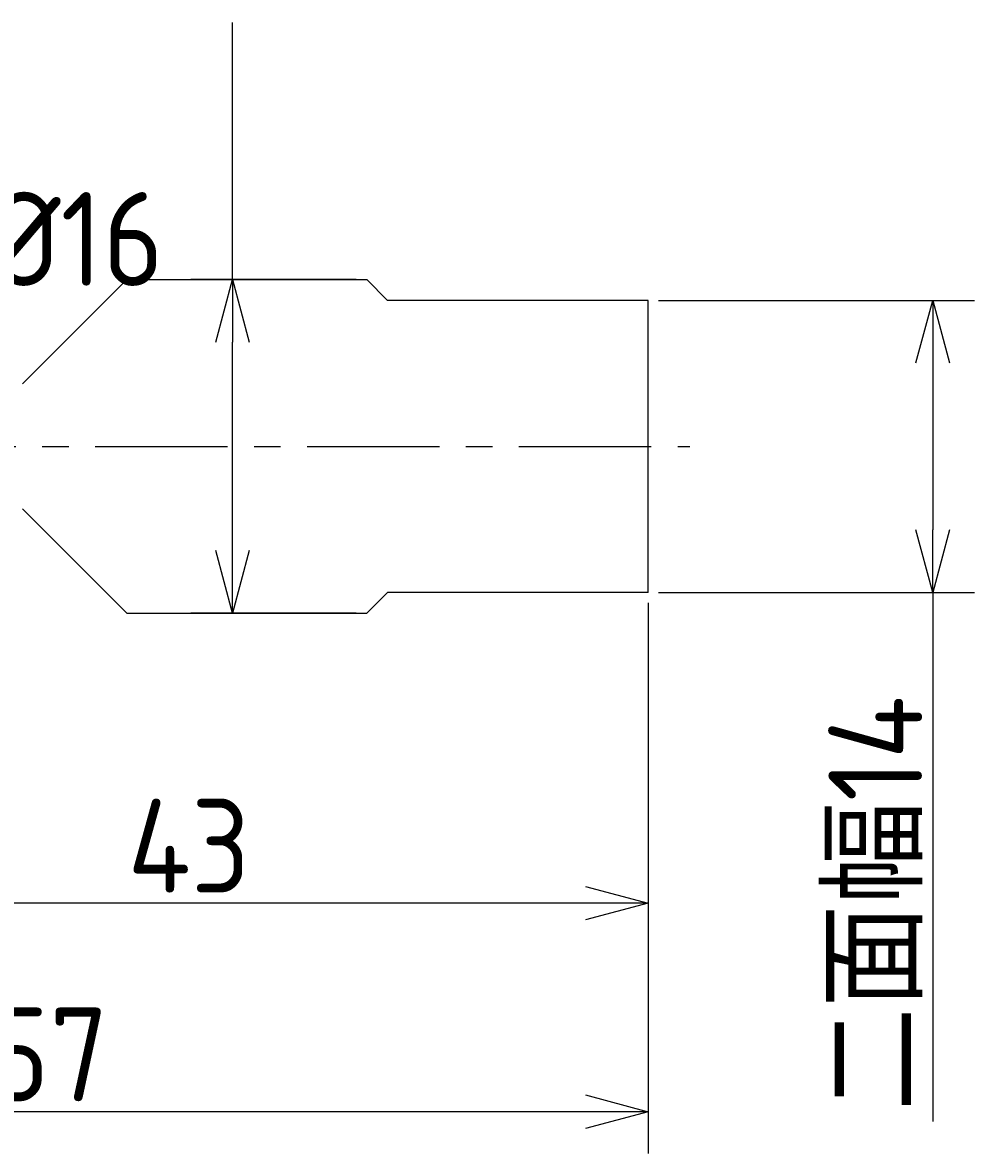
# Model space of a CAD drawing. Extents: x 135 to 297, y 136 to 227.
# Tile 4 of 5: x 186 to 232, y 173 to 227. Entities that reach past the tile are written whole.
import ezdxf

# ---------------------------------------------------------------- set-up
doc = ezdxf.new("R2010")
doc.units = 0
doc.header["$LTSCALE"] = 0.2
doc.linetypes.add('CENTER', pattern=[50.8, 31.75, -6.35, 6.35, -6.35])
doc.layers.get('0').update_dxf_attribs({"linetype": 'CONTINUOUS'})
doc.layers.get('DEFPOINTS').update_dxf_attribs({"linetype": 'CONTINUOUS'})
for name, color, linetype in [('18-0-CON', 3, 'CONTINUOUS'), ('18-2-CEN', 1, 'CENTER'), ('35-0-CON', 7, 'CONTINUOUS')]:
    doc.layers.add(name, color=color, linetype=linetype)
doc.styles.add('DIMENSION', font='isocp.shx', dxfattribs={"bigfont": 'bigfont.shx'})
doc.styles.get("Standard").update_dxf_attribs({"font": 'isocp.shx', "bigfont": 'bigfont.shx'})
doc.dimstyles.get("Standard").update_dxf_attribs({"dimtxt": 0.18, "dimasz": 0.18, "dimexe": 0.18, "dimexo": 0.0625, "dimgap": 0.09, "dimtad": 0, "dimtih": 1, "dimtoh": 1, "dimzin": 0, "dimcen": 0.09, "dimazin": 3, "dimtfac": 1, "dimtofl": 0, "dimtmove": 0, "dimatfit": 3})

# ---------------------------------------------------------------- blocks, each defined once
blk = doc.blocks.new('_OPEN30')
at = {"color": 0, "linetype": 'BYBLOCK'}
for p, q in [((-1, 0.268), (0, 0)), ((0, 0), (-1, -0.268)), ((0, 0), (-1, 0))]:
    blk.add_line(p, q, dxfattribs=at)
blk = doc.blocks.new('*U26')
at = {"layer": '18-0-CON', "color": 161, "style": 'DIMENSION'}
blk.add_text('43', height=4.5, dxfattribs=at).set_placement((191.387, 185.5))
blk = doc.blocks.new('*D25')
at = {"layer": '18-0-CON', "color": 161}
for p, q in [((173.355, 199.907), (173.355, 183)), ((216.355, 199.407), (216.355, 183)), ((213.355, 185), (176.355, 185))]:
    blk.add_line(p, q, dxfattribs=at)
at = {"layer": 'DEFPOINTS', "color": 0}
for p in [(173.355, 200.407), (216.355, 199.907), (173.355, 185)]:
    blk.add_point(p, dxfattribs=at)
at = {"layer": '18-0-CON'}
blk.add_blockref('*U26', (0, 0), dxfattribs=at)
at = {"layer": '18-0-CON', "color": 161, "xscale": 3.000000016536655, "yscale": 3.000000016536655, "zscale": 3.000000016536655, "rotation": 180}
blk.add_blockref('_OPEN30', (173.355, 185), dxfattribs=at)
at = {"layer": '18-0-CON', "color": 161, "xscale": 3.000000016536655, "yscale": 3.000000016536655, "zscale": 3.000000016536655}
blk.add_blockref('_OPEN30', (216.355, 185), dxfattribs=at)
blk = doc.blocks.new('*U28')
at = {"layer": '18-0-CON', "color": 161, "style": 'DIMENSION'}
blk.add_text('57', height=4.5, dxfattribs=at).set_placement((184.705, 175.5))
blk = doc.blocks.new('*D27')
at = {"layer": '18-0-CON', "color": 161}
for p, q in [((159.355, 204.407), (159.355, 173)), ((216.355, 199.407), (216.355, 173)), ((213.355, 175), (162.355, 175))]:
    blk.add_line(p, q, dxfattribs=at)
at = {"layer": 'DEFPOINTS', "color": 0}
for p in [(159.355, 204.907), (216.355, 199.907), (159.355, 175)]:
    blk.add_point(p, dxfattribs=at)
at = {"layer": '18-0-CON'}
blk.add_blockref('*U28', (0, 0), dxfattribs=at)
at = {"layer": '18-0-CON', "color": 161, "xscale": 3.000000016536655, "yscale": 3.000000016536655, "zscale": 3.000000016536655, "rotation": 180}
blk.add_blockref('_OPEN30', (159.355, 175), dxfattribs=at)
at = {"layer": '18-0-CON', "color": 161, "xscale": 3.000000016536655, "yscale": 3.000000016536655, "zscale": 3.000000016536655}
blk.add_blockref('_OPEN30', (216.355, 175), dxfattribs=at)
blk = doc.blocks.new('*U34')
at = {"layer": '18-0-CON', "color": 161, "style": 'DIMENSION'}
blk.add_text('二面幅14', height=4.5, rotation=90, dxfattribs=at).set_placement((229.498, 175.032))
blk = doc.blocks.new('*D33')
at = {"layer": '18-0-CON', "color": 161}
for p, q in [((216.855, 213.907), (231.998, 213.907)), ((229.998, 210.907), (229.998, 202.907)), ((216.855, 199.907), (231.998, 199.907)), ((229.998, 199.907), (229.998, 174.532))]:
    blk.add_line(p, q, dxfattribs=at)
at = {"layer": 'DEFPOINTS', "color": 0}
for p in [(216.355, 213.907), (216.355, 199.907), (229.998, 199.907)]:
    blk.add_point(p, dxfattribs=at)
at = {"layer": '18-0-CON', "color": 161, "xscale": 3.000000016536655, "yscale": 3.000000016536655, "zscale": 3.000000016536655}
for p, rotation in [((229.998, 213.907), 90), ((229.998, 199.907), 270)]:
    blk.add_blockref('_OPEN30', p, dxfattribs=dict(at, rotation=rotation))
at = {"layer": '18-0-CON'}
blk.add_blockref('*U34', (0, 0), dxfattribs=at)
blk = doc.blocks.new('*D80')
at = {"layer": '18-0-CON', "color": 161}
for p, q in [((196.422, 214.907), (196.422, 227.23)), ((202.355, 214.907), (194.422, 214.907)), ((196.422, 201.907), (196.422, 211.907)), ((202.355, 198.907), (194.422, 198.907))]:
    blk.add_line(p, q, dxfattribs=at)
at = {"layer": 'DEFPOINTS', "color": 0}
for p in [(202.855, 214.907), (196.422, 198.907), (202.855, 198.907)]:
    blk.add_point(p, dxfattribs=at)
at = {"layer": '18-0-CON', "color": 161, "xscale": 3, "yscale": 3, "zscale": 3}
for p, rotation in [((196.422, 214.907), 90), ((196.422, 198.907), 270)]:
    blk.add_blockref('_OPEN30', p, dxfattribs=dict(at, rotation=rotation))
at = {"layer": '18-0-CON', "color": 161}
blk.add_text('%%c16', height=4.5, dxfattribs=at).set_placement((184.672, 214.603))

msp = doc.modelspace()

# ---------------------------------------------------------------- linework, layer by layer
at = {"layer": '18-2-CEN'}
msp.add_line((159.35481, 206.90662), (218.35481, 206.90662), dxfattribs=at)
at = {"layer": '35-0-CON'}
for p, q in [((186.35481, 209.90662), (191.35481, 214.90662)), ((191.35481, 214.90662), (202.85481, 214.90662)), ((203.85481, 213.90662), (202.85481, 214.90662)), ((216.35481, 213.90662), (203.85481, 213.90662)), ((216.35481, 213.90662), (210.35481, 213.90662)), ((216.35481, 199.90662), (216.35481, 213.90662)), ((186.35481, 203.90662), (191.35481, 198.90662)), ((203.85481, 199.90662), (202.85481, 198.90662)), ((216.35481, 199.90662), (203.85481, 199.90662)), ((191.35481, 198.90662), (202.85481, 198.90662))]:
    msp.add_line(p, q, dxfattribs=at)

# ---------------------------------------------------------------- dimensions: what is measured, and where the dimension line sits
at = {"layer": '18-0-CON'}
dim = msp.add_linear_dim(base=(196.42154, 198.90662), p1=(202.85481, 214.90662), p2=(202.85481, 198.90662), angle=90, dimstyle='Standard', override={"dimscale": 1, "dimdec": 4, "dimpost": '%%c<>', "dimblk": 'OPEN30', "dimtdec": 4, "dimtmove": 0, "dimtzin": 0}, dxfattribs=at)
dim.commit()
dim.dimension.update_dxf_attribs({"geometry": '*D80', "text_midpoint": (196.42154, 222.56824), "dimtype": 128})
dim = msp.add_linear_dim(base=(229.9976, 199.90662), p1=(216.35481, 213.90662), p2=(216.35481, 199.90662), angle=90, dimstyle='Standard', override={"dimscale": 1, "dimpost": '二面幅<>'}, dxfattribs=at)
dim.commit()
dim.dimension.update_dxf_attribs({"geometry": '*D33', "text_midpoint": (227.2476, 185.71912)})
for base, p2, picture, middle in [((159.35481, 175), (159.35481, 204.90662), '*D27', (187.85481, 177.75)), ((173.35481, 185), (173.35481, 200.40662), '*D25', (194.85481, 187.75))]:
    dim = msp.add_linear_dim(base=base, p1=(216.35481, 199.90662), p2=p2, dimstyle='Standard', override={"dimscale": 1}, dxfattribs=at)
    dim.commit()
    dim.dimension.update_dxf_attribs({"geometry": picture, "text_midpoint": middle})

doc.saveas('drawing.dxf')
